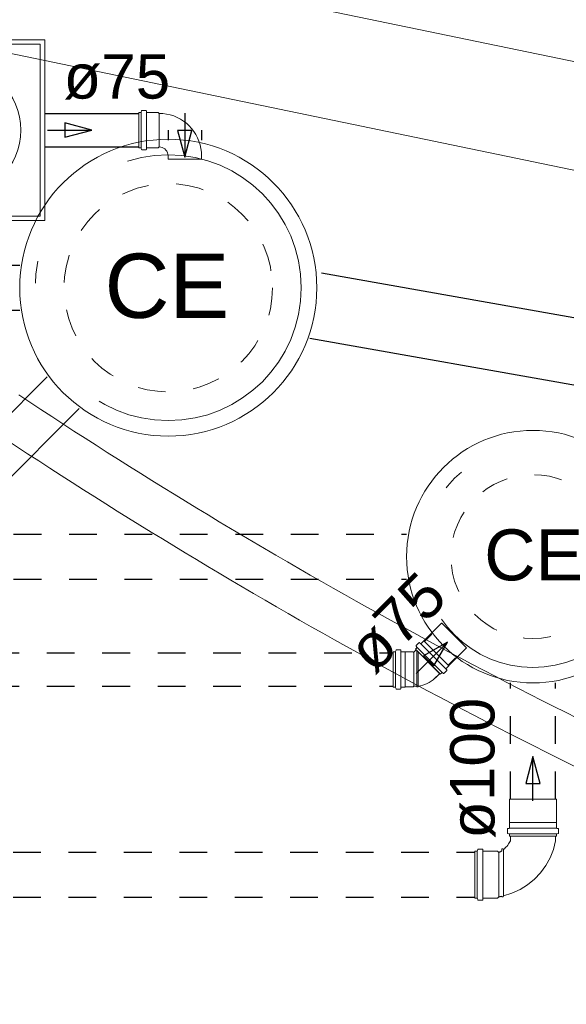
# Model space of a CAD drawing. Header units: millimetres. Extents: x 567 to 934, y -1 to 364.
# Tile 67 of 256: x 637.03 to 639.5, y 40.26 to 44.7. Entities that reach past the tile are written whole.
import ezdxf

# ---------------------------------------------------------------- set-up
doc = ezdxf.new("R2010")
doc.units = ezdxf.units.MM
doc.header["$MEASUREMENT"] = 0
for name, pattern in [('DASHDOT', [2.54, 1.27, -0.635, 0, -0.635]), ('JIS_02_1.2', [0.25, 0.125, -0.125]), ('NULL', [0])]:
    doc.linetypes.add(name, pattern=pattern)
for name, color, linetype, lineweight in [('AP-Caixa de alvenaria', 9, 'Continuous', 18), ('AP-Condutos', 14, 'JIS_02_1.2', 25), ('AP-Sentido conduto', 14, 'Continuous', 30), ('AP-Textos conduto', 7, 'Continuous', 9), ('Nível 1', 142, 'Continuous', 0), ('Simbolos', 14, 'Continuous', 20), ('Simbolos_int', 14, 'Continuous', 15), ('Textos', 7, 'Continuous', 9), ('TQ-Caixa de alvenaria', 14, 'Continuous', 18), ('TQ-Condutos', 14, 'Continuous', 25), ('TQ-Sentido conduto', 14, 'Continuous', 30), ('TQ-Textos conduto', 7, 'Continuous', 9)]:
    doc.layers.add(name, color=color, linetype=linetype, lineweight=lineweight)
doc.layers.add('ARQ FINA', color=8, linetype='Continuous')
doc.styles.add('Arial', font='arial.ttf')

msp = doc.modelspace()

# ---------------------------------------------------------------- linework, layer by layer
at = {"layer": 'AP-Caixa de alvenaria', "linetype": 'Continuous'}
msp.add_circle((639.3464, 42.2788), 0.57, dxfattribs=at)
at = {"layer": 'AP-Caixa de alvenaria', "linetype": 'JIS_02_1.2'}
msp.add_circle((639.3464, 42.2788), 0.37, dxfattribs=at)
at = {"layer": 'AP-Condutos'}
for p, q in [((630.7541, 42.3804), (638.7764, 42.3804)), ((630.7541, 42.1772), (638.7764, 42.1772)), ((638.8568, 41.896), (638.89, 41.9291)), ((630.404, 41.8452), (638.7159, 41.8452)), ((638.9636, 41.7892), (638.9967, 41.8223)), ((630.404, 41.6942), (638.7159, 41.6942)), ((639.2448, 41.1837), (639.2448, 41.7088)), ((639.448, 41.1837), (639.448, 41.7088)), ((611.7518, 40.9449), (639.0848, 40.9449)), ((611.7518, 40.7417), (639.0848, 40.7417))]:
    msp.add_line(p, q, dxfattribs=at)
at = {"layer": 'AP-Sentido conduto'}
for p, q in [((638.9611, 41.8934), (638.8528, 41.8309)), ((638.8986, 41.7852), (638.9611, 41.8934)), ((638.8528, 41.8309), (638.8986, 41.7852)), ((639.3464, 41.3761), (639.3141, 41.2553)), ((639.3788, 41.2553), (639.3464, 41.3761)), ((639.3141, 41.2553), (639.3788, 41.2553))]:
    msp.add_line(p, q, dxfattribs=at)
for points in [[(638.8196, 41.752), (638.9611, 41.8934)], [(639.3464, 41.1761), (639.3464, 41.3761)]]:
    msp.add_lwpolyline(points, dxfattribs=at)
at = {"layer": 'ARQ FINA', "lineweight": 5}
for p, q in [((660.0306, 40.2582), (595.8259, 53.5847)), ((660.0306, 40.2582), (595.8259, 53.5847)), ((636.3976, 44.6733), (650.2009, 41.8082))]:
    msp.add_line(p, q, dxfattribs=at)
for radius in [23.4042, 23.6042]:
    msp.add_arc((649.9987, 62.4901), radius, 236.34348, 245.65652, dxfattribs=at)
at = {"layer": 'Nível 1', "color": 9}
for centre, radius in [((637.7015, 43.4926), 0.67), ((639.3464, 42.2788), 0.57)]:
    msp.add_circle(centre, radius, dxfattribs=at)
at = {"layer": 'Nível 1', "color": 7, "linetype": 'DASHDOT'}
for centre, radius in [((637.7015, 43.4926), 0.6), ((639.3464, 42.2788), 0.5)]:
    msp.add_circle(centre, radius, dxfattribs=at)
at = {"layer": 'Simbolos'}
for p, q in [((637.5685, 44.2834), (637.5685, 44.1242)), ((637.5685, 44.2834), (637.5776, 44.2834)), ((637.5795, 44.2848), (637.5811, 44.2909)), ((637.5831, 44.2924), (637.6006, 44.2924)), ((637.603, 44.2852), (637.6026, 44.2905)), ((637.605, 44.2834), (637.6565, 44.2834)), ((637.6565, 44.2834), (637.6606, 44.2793)), ((637.5685, 44.1242), (637.5776, 44.1242)), ((637.5795, 44.1227), (637.5811, 44.1166)), ((637.5831, 44.1152), (637.6006, 44.1152)), ((637.603, 44.1223), (637.6026, 44.117)), ((637.605, 44.1242), (637.6565, 44.1242)), ((637.6565, 44.1242), (637.6606, 44.1283)), ((637.7006, 44.0883), (637.7006, 44.0722)), ((637.8516, 44.0883), (637.8516, 44.0877)), ((637.8516, 44.0883), (637.8516, 44.0722)), ((638.8543, 41.8991), (638.9341, 41.9789)), ((638.9341, 41.9789), (638.9355, 41.9789)), ((639.0466, 41.8679), (638.9355, 41.9789)), ((638.816, 41.8609), (638.8224, 41.8673)), ((638.8227, 41.8698), (638.8196, 41.8752)), ((638.8199, 41.8776), (638.8323, 41.89)), ((638.8388, 41.8869), (638.835, 41.8901)), ((638.8415, 41.887), (638.8536, 41.8991)), ((638.8536, 41.8991), (638.8543, 41.8991)), ((638.9668, 41.7867), (639.0466, 41.8665)), ((639.0466, 41.8665), (639.0466, 41.8679)), ((638.7159, 41.6901), (638.7159, 41.8493)), ((638.7159, 41.8493), (638.725, 41.8493)), ((638.727, 41.8508), (638.7286, 41.8568)), ((638.7305, 41.8583), (638.748, 41.8583)), ((638.7505, 41.8511), (638.75, 41.8565)), ((638.7525, 41.8493), (638.7694, 41.8493)), ((638.7694, 41.8493), (638.7699, 41.8488)), ((638.7699, 41.8488), (638.8054, 41.8488)), ((638.8054, 41.8488), (638.8061, 41.8481)), ((638.8089, 41.8481), (638.8189, 41.858)), ((638.9285, 41.7483), (638.816, 41.8609)), ((638.9546, 41.7739), (638.9668, 41.786)), ((638.9668, 41.786), (638.9668, 41.7867)), ((638.9068, 41.7325), (638.9256, 41.7512)), ((638.9285, 41.7483), (638.935, 41.7548)), ((638.9374, 41.7551), (638.9428, 41.752)), ((638.9452, 41.7523), (638.9576, 41.7647)), ((638.9545, 41.7712), (638.9577, 41.7674)), ((638.7159, 41.6901), (638.725, 41.6901)), ((638.727, 41.6886), (638.7286, 41.6826)), ((638.7505, 41.6883), (638.75, 41.6829)), ((638.7525, 41.6901), (638.7694, 41.6901)), ((638.7694, 41.6901), (638.7699, 41.6906)), ((638.7699, 41.6906), (638.8054, 41.6906)), ((638.8054, 41.6906), (638.809, 41.6942)), ((638.809, 41.6942), (638.8222, 41.6942)), ((638.8222, 41.6942), (638.8225, 41.6912)), ((638.8225, 41.6912), (638.8283, 41.6912)), ((638.8286, 41.6942), (638.8283, 41.6912)), ((638.7305, 41.6811), (638.748, 41.6811)), ((639.2404, 41.079), (639.2404, 41.1837)), ((639.4524, 41.079), (639.4524, 41.1837)), ((639.2399, 41.0785), (639.2404, 41.079)), ((639.2399, 41.0544), (639.2399, 41.0785)), ((639.4529, 41.0785), (639.4524, 41.079)), ((639.4529, 41.0544), (639.4529, 41.0785)), ((639.2311, 41.031), (639.2311, 41.0499)), ((639.2326, 41.0291), (639.2384, 41.0275)), ((639.2329, 41.0519), (639.2381, 41.0524)), ((639.2399, 41.0167), (639.2399, 41.0256)), ((639.4529, 41.0167), (639.4529, 41.0256)), ((639.4602, 41.0291), (639.4544, 41.0275)), ((639.4599, 41.0519), (639.4547, 41.0524)), ((639.4617, 41.031), (639.4617, 41.0499)), ((639.4529, 41.0167), (639.2399, 41.0167)), ((639.2448, 40.9965), (639.2448, 41.0167)), ((639.448, 40.9965), (639.448, 41.0167)), ((639.0848, 40.7368), (639.0848, 40.9498)), ((639.0848, 40.9498), (639.0937, 40.9498)), ((639.0972, 40.9572), (639.0956, 40.9513)), ((639.0991, 40.9586), (639.118, 40.9586)), ((639.12, 40.9568), (639.1205, 40.9517)), ((639.1225, 40.9498), (639.1866, 40.9498)), ((639.1866, 40.9498), (639.193, 40.9435)), ((639.2126, 40.9598), (639.2066, 40.9598)), ((639.2066, 40.9519), (639.2066, 40.9598)), ((639.213, 40.9568), (639.2126, 40.9598)), ((639.0848, 40.7368), (639.0937, 40.7368)), ((639.0972, 40.7295), (639.0956, 40.7354)), ((639.0991, 40.728), (639.118, 40.728)), ((639.12, 40.7299), (639.1205, 40.735)), ((639.1225, 40.7368), (639.1866, 40.7368)), ((639.1866, 40.7368), (639.193, 40.7432)), ((639.2066, 40.7458), (639.2066, 40.7428)), ((639.2066, 40.7428), (639.2126, 40.7428)), ((639.213, 40.7473), (639.2126, 40.7428))]:
    msp.add_line(p, q, dxfattribs=at)
for points in [[(636.3281, 43.7958), (637.1441, 43.7958), (637.1441, 44.6118), (636.3281, 44.6118), (636.3281, 43.7958), (636.3281, 43.7958)], [(637.5776, 44.2834), (637.5779, 44.2834), (637.5782, 44.2834), (637.5784, 44.2835), (637.5787, 44.2837), (637.5789, 44.2839), (637.5791, 44.2841), (637.5793, 44.2843), (637.5794, 44.2846), (637.5795, 44.2848)], [(637.5831, 44.2924), (637.5828, 44.2923), (637.5825, 44.2923), (637.5822, 44.2922), (637.582, 44.292), (637.5817, 44.2919), (637.5815, 44.2916), (637.5814, 44.2914), (637.5812, 44.2912), (637.5811, 44.2909)], [(637.6026, 44.2905), (637.6025, 44.2909), (637.6024, 44.2912), (637.6022, 44.2915), (637.602, 44.2917), (637.6018, 44.2919), (637.6015, 44.2921), (637.6012, 44.2923), (637.6009, 44.2923), (637.6006, 44.2924)], [(637.603, 44.2852), (637.6031, 44.2849), (637.6032, 44.2846), (637.6033, 44.2843), (637.6036, 44.284), (637.6038, 44.2838), (637.6041, 44.2836), (637.6044, 44.2835), (637.6047, 44.2834), (637.605, 44.2834)], [(637.8516, 44.0883), (637.8509, 44.1049), (637.8487, 44.1214), (637.8451, 44.1377), (637.8401, 44.1536), (637.8337, 44.169), (637.826, 44.1838), (637.817, 44.1978), (637.8069, 44.211), (637.7956, 44.2233), (637.7834, 44.2346), (637.7701, 44.2447), (637.7561, 44.2537), (637.7413, 44.2614), (637.7259, 44.2677), (637.71, 44.2728), (637.6937, 44.2764), (637.6772, 44.2785), (637.6606, 44.2793)], [(637.5795, 44.1227), (637.5794, 44.123), (637.5793, 44.1232), (637.5791, 44.1234), (637.5789, 44.1237), (637.5787, 44.1238), (637.5784, 44.124), (637.5782, 44.1241), (637.5779, 44.1241), (637.5776, 44.1242)], [(637.5811, 44.1166), (637.5812, 44.1164), (637.5814, 44.1161), (637.5815, 44.1159), (637.5817, 44.1157), (637.582, 44.1155), (637.5822, 44.1153), (637.5825, 44.1152), (637.5828, 44.1152), (637.5831, 44.1152)], [(637.6006, 44.1152), (637.6009, 44.1152), (637.6012, 44.1153), (637.6015, 44.1154), (637.6018, 44.1156), (637.602, 44.1158), (637.6022, 44.1161), (637.6024, 44.1164), (637.6025, 44.1167), (637.6026, 44.117)], [(637.605, 44.1242), (637.6047, 44.1241), (637.6044, 44.1241), (637.6041, 44.1239), (637.6038, 44.1237), (637.6036, 44.1235), (637.6033, 44.1233), (637.6032, 44.123), (637.6031, 44.1227), (637.603, 44.1223)], [(637.7006, 44.0883), (637.7, 44.0952), (637.6982, 44.1019), (637.6952, 44.1083), (637.6912, 44.114), (637.6863, 44.1189), (637.6806, 44.1229), (637.6743, 44.1258), (637.6675, 44.1277), (637.6606, 44.1283)], [(638.8199, 41.8776), (638.8197, 41.8774), (638.8196, 41.8771), (638.8194, 41.8769), (638.8194, 41.8766), (638.8193, 41.8763), (638.8193, 41.876), (638.8194, 41.8757), (638.8195, 41.8754), (638.8196, 41.8752)], [(638.8224, 41.8673), (638.8226, 41.8676), (638.8227, 41.8678), (638.8229, 41.8681), (638.8229, 41.8684), (638.823, 41.8686), (638.823, 41.8689), (638.8229, 41.8692), (638.8228, 41.8695), (638.8227, 41.8698)], [(638.835, 41.8901), (638.8347, 41.8903), (638.8344, 41.8904), (638.8341, 41.8905), (638.8338, 41.8905), (638.8334, 41.8905), (638.8331, 41.8905), (638.8328, 41.8903), (638.8325, 41.8902), (638.8323, 41.89)], [(638.8388, 41.8869), (638.8391, 41.8867), (638.8394, 41.8866), (638.8397, 41.8865), (638.84, 41.8864), (638.8403, 41.8864), (638.8407, 41.8865), (638.841, 41.8866), (638.8412, 41.8868), (638.8415, 41.887)], [(638.725, 41.8493), (638.7253, 41.8493), (638.7256, 41.8494), (638.7259, 41.8495), (638.7261, 41.8496), (638.7264, 41.8498), (638.7266, 41.85), (638.7267, 41.8502), (638.7269, 41.8505), (638.727, 41.8508)], [(638.7305, 41.8583), (638.7302, 41.8583), (638.7299, 41.8582), (638.7297, 41.8581), (638.7294, 41.858), (638.7292, 41.8578), (638.729, 41.8576), (638.7288, 41.8573), (638.7287, 41.8571), (638.7286, 41.8568)], [(638.75, 41.8565), (638.7499, 41.8568), (638.7498, 41.8571), (638.7497, 41.8574), (638.7495, 41.8577), (638.7492, 41.8579), (638.7489, 41.8581), (638.7486, 41.8582), (638.7483, 41.8583), (638.748, 41.8583)], [(638.7505, 41.8511), (638.7505, 41.8508), (638.7506, 41.8505), (638.7508, 41.8502), (638.751, 41.8499), (638.7512, 41.8497), (638.7515, 41.8495), (638.7518, 41.8494), (638.7521, 41.8493), (638.7525, 41.8493)], [(638.8061, 41.8481), (638.8062, 41.848), (638.8064, 41.8479), (638.8065, 41.8478), (638.8067, 41.8477), (638.8068, 41.8476), (638.807, 41.8476), (638.8072, 41.8475), (638.8073, 41.8475), (638.8075, 41.8475), (638.8077, 41.8475), (638.8079, 41.8475), (638.808, 41.8476), (638.8082, 41.8476), (638.8084, 41.8477), (638.8085, 41.8478), (638.8087, 41.8479), (638.8088, 41.848), (638.8089, 41.8481)], [(638.8286, 41.6942), (638.839, 41.6961), (638.8492, 41.6988), (638.8592, 41.7022), (638.8689, 41.7064), (638.8783, 41.7113), (638.8873, 41.7168), (638.8958, 41.723), (638.9039, 41.7298), (638.9115, 41.7371)], [(638.9374, 41.7551), (638.9371, 41.7552), (638.9368, 41.7553), (638.9366, 41.7554), (638.9363, 41.7554), (638.936, 41.7553), (638.9357, 41.7552), (638.9354, 41.7551), (638.9352, 41.755), (638.935, 41.7548)], [(638.9428, 41.752), (638.9431, 41.7518), (638.9433, 41.7518), (638.9436, 41.7517), (638.9439, 41.7517), (638.9442, 41.7517), (638.9445, 41.7518), (638.9447, 41.7519), (638.945, 41.7521), (638.9452, 41.7523)], [(638.9546, 41.7739), (638.9544, 41.7736), (638.9542, 41.7733), (638.9541, 41.773), (638.9541, 41.7727), (638.954, 41.7724), (638.9541, 41.7721), (638.9542, 41.7717), (638.9543, 41.7714), (638.9545, 41.7712)], [(638.9576, 41.7647), (638.9578, 41.7649), (638.958, 41.7652), (638.9581, 41.7655), (638.9582, 41.7658), (638.9582, 41.7662), (638.9581, 41.7665), (638.958, 41.7668), (638.9579, 41.7671), (638.9577, 41.7674)], [(638.727, 41.6886), (638.7269, 41.6889), (638.7267, 41.6891), (638.7266, 41.6894), (638.7264, 41.6896), (638.7261, 41.6898), (638.7259, 41.6899), (638.7256, 41.69), (638.7253, 41.6901), (638.725, 41.6901)], [(638.7525, 41.6901), (638.7521, 41.6901), (638.7518, 41.69), (638.7515, 41.6899), (638.7512, 41.6897), (638.751, 41.6895), (638.7508, 41.6892), (638.7506, 41.6889), (638.7505, 41.6886), (638.7505, 41.6883)], [(638.7286, 41.6826), (638.7287, 41.6823), (638.7288, 41.682), (638.729, 41.6818), (638.7292, 41.6816), (638.7294, 41.6814), (638.7297, 41.6813), (638.7299, 41.6812), (638.7302, 41.6811), (638.7305, 41.6811)], [(638.748, 41.6811), (638.7483, 41.6811), (638.7486, 41.6812), (638.7489, 41.6813), (638.7492, 41.6815), (638.7495, 41.6817), (638.7497, 41.682), (638.7498, 41.6823), (638.7499, 41.6826), (638.75, 41.6829)], [(639.2329, 41.0519), (639.2326, 41.0519), (639.2323, 41.0518), (639.232, 41.0516), (639.2318, 41.0514), (639.2315, 41.0512), (639.2313, 41.0509), (639.2312, 41.0506), (639.2311, 41.0503), (639.2311, 41.0499)], [(639.2311, 41.031), (639.2311, 41.0307), (639.2312, 41.0305), (639.2313, 41.0302), (639.2314, 41.0299), (639.2316, 41.0297), (639.2318, 41.0295), (639.2321, 41.0293), (639.2323, 41.0292), (639.2326, 41.0291)], [(639.2381, 41.0524), (639.2384, 41.0524), (639.2387, 41.0525), (639.239, 41.0527), (639.2393, 41.0529), (639.2395, 41.0532), (639.2397, 41.0534), (639.2398, 41.0537), (639.2399, 41.0541), (639.2399, 41.0544)], [(639.2399, 41.0256), (639.2399, 41.0259), (639.2398, 41.0262), (639.2397, 41.0264), (639.2396, 41.0267), (639.2394, 41.0269), (639.2392, 41.0271), (639.239, 41.0273), (639.2387, 41.0274), (639.2384, 41.0275)], [(639.4529, 41.0544), (639.4529, 41.0541), (639.453, 41.0537), (639.4531, 41.0534), (639.4533, 41.0532), (639.4536, 41.0529), (639.4538, 41.0527), (639.4541, 41.0525), (639.4544, 41.0524), (639.4547, 41.0524)], [(639.4544, 41.0275), (639.4541, 41.0274), (639.4539, 41.0273), (639.4536, 41.0271), (639.4534, 41.0269), (639.4532, 41.0267), (639.4531, 41.0264), (639.453, 41.0262), (639.4529, 41.0259), (639.4529, 41.0256)], [(639.4617, 41.0499), (639.4617, 41.0503), (639.4616, 41.0506), (639.4615, 41.0509), (639.4613, 41.0512), (639.4611, 41.0514), (639.4608, 41.0516), (639.4605, 41.0518), (639.4602, 41.0519), (639.4599, 41.0519)], [(639.4602, 41.0291), (639.4605, 41.0292), (639.4608, 41.0293), (639.461, 41.0295), (639.4612, 41.0297), (639.4614, 41.0299), (639.4615, 41.0302), (639.4616, 41.0305), (639.4617, 41.0307), (639.4617, 41.031)], [(639.213, 40.7473), (639.2515, 40.7592), (639.2881, 40.776), (639.3222, 40.7973), (639.3533, 40.8228), (639.381, 40.852), (639.4046, 40.8846), (639.4238, 40.9199), (639.4384, 40.9575), (639.448, 40.9965)], [(639.213, 40.9568), (639.2174, 40.9605), (639.2215, 40.9644), (639.2255, 40.9685), (639.2292, 40.9727), (639.2328, 40.9772), (639.2361, 40.9818), (639.2393, 40.9866), (639.2421, 40.9915), (639.2448, 40.9965)], [(639.0937, 40.9498), (639.094, 40.9499), (639.0943, 40.9499), (639.0945, 40.95), (639.0948, 40.9502), (639.095, 40.9503), (639.0952, 40.9506), (639.0954, 40.9508), (639.0955, 40.951), (639.0956, 40.9513)], [(639.0991, 40.9586), (639.0988, 40.9586), (639.0986, 40.9586), (639.0983, 40.9585), (639.098, 40.9583), (639.0978, 40.9581), (639.0976, 40.9579), (639.0974, 40.9577), (639.0973, 40.9574), (639.0972, 40.9572)], [(639.12, 40.9568), (639.12, 40.9571), (639.1199, 40.9574), (639.1197, 40.9577), (639.1195, 40.958), (639.1193, 40.9582), (639.119, 40.9584), (639.1187, 40.9585), (639.1184, 40.9586), (639.118, 40.9586)], [(639.1205, 40.9517), (639.1205, 40.9513), (639.1206, 40.951), (639.1208, 40.9507), (639.121, 40.9505), (639.1212, 40.9503), (639.1215, 40.9501), (639.1218, 40.9499), (639.1221, 40.9499), (639.1225, 40.9498)], [(639.193, 40.9435), (639.1945, 40.9443), (639.1961, 40.9452), (639.1976, 40.9461), (639.1992, 40.947), (639.2007, 40.9479), (639.2022, 40.9489), (639.2037, 40.9499), (639.2052, 40.9509), (639.2066, 40.9519)], [(639.0956, 40.7354), (639.0955, 40.7356), (639.0954, 40.7359), (639.0952, 40.7361), (639.095, 40.7363), (639.0948, 40.7365), (639.0945, 40.7367), (639.0943, 40.7368), (639.094, 40.7368), (639.0937, 40.7368)], [(639.0972, 40.7295), (639.0973, 40.7292), (639.0974, 40.729), (639.0976, 40.7288), (639.0978, 40.7285), (639.098, 40.7284), (639.0983, 40.7282), (639.0986, 40.7281), (639.0988, 40.7281), (639.0991, 40.728)], [(639.118, 40.728), (639.1184, 40.7281), (639.1187, 40.7281), (639.119, 40.7283), (639.1193, 40.7285), (639.1195, 40.7287), (639.1197, 40.7289), (639.1199, 40.7292), (639.12, 40.7295), (639.12, 40.7299)], [(639.1225, 40.7368), (639.1221, 40.7368), (639.1218, 40.7367), (639.1215, 40.7366), (639.1212, 40.7364), (639.121, 40.7362), (639.1208, 40.7359), (639.1206, 40.7356), (639.1205, 40.7353), (639.1205, 40.735)], [(639.193, 40.7432), (639.1945, 40.7434), (639.196, 40.7437), (639.1975, 40.744), (639.1991, 40.7443), (639.2006, 40.7446), (639.2021, 40.7449), (639.2036, 40.7452), (639.2051, 40.7455), (639.2066, 40.7458)]]:
    msp.add_lwpolyline(points, dxfattribs=at)
at = {"layer": 'Simbolos_int'}
for p, q in [((637.5791, 44.2834), (637.5791, 44.1242)), ((637.6032, 44.2834), (637.6032, 44.1242)), ((637.6606, 44.1283), (637.6606, 44.2793)), ((637.7006, 44.0722), (637.8516, 44.0722)), ((638.9361, 41.7559), (638.8235, 41.8684)), ((638.9531, 41.7729), (638.8405, 41.8855)), ((638.9668, 41.786), (638.8536, 41.8991)), ((638.7266, 41.6901), (638.7266, 41.8493)), ((638.7506, 41.6901), (638.7506, 41.8493)), ((638.7694, 41.6901), (638.7694, 41.8493)), ((638.809, 41.6942), (638.809, 41.8482)), ((638.8189, 41.858), (638.9256, 41.7512)), ((638.8222, 41.6942), (638.8222, 41.8547)), ((638.8286, 41.6942), (638.8286, 41.8483)), ((639.4524, 41.1837), (639.2404, 41.1837)), ((639.4524, 41.079), (639.2404, 41.079)), ((639.4529, 41.0526), (639.2399, 41.0526)), ((639.4529, 41.0271), (639.2399, 41.0271)), ((639.2448, 41.0167), (639.448, 41.0167)), ((639.0952, 40.7368), (639.0952, 40.9498)), ((639.1206, 40.7368), (639.1206, 40.9498)), ((639.193, 40.7432), (639.193, 40.9435)), ((639.213, 40.9568), (639.213, 40.7473))]:
    msp.add_line(p, q, dxfattribs=at)
msp.add_lwpolyline([(636.3481, 43.8158), (637.1241, 43.8158), (637.1241, 44.5918), (636.3481, 44.5918), (636.3481, 43.8158), (636.3481, 43.8158)], dxfattribs=at)
msp.add_circle((636.7361, 44.2038), 0.3, dxfattribs=at)
at = {"layer": 'TQ-Caixa de alvenaria', "linetype": 'Continuous'}
msp.add_circle((637.7015, 43.4926), 0.67, dxfattribs=at)
at = {"layer": 'TQ-Caixa de alvenaria', "linetype": 'JIS_02_1.2'}
msp.add_circle((637.7015, 43.4926), 0.47, dxfattribs=at)
at = {"layer": 'TQ-Condutos'}
for p, q in [((637.1441, 44.2793), (637.5685, 44.2793)), ((637.7006, 44.2038), (637.7006, 44.1585)), ((637.8516, 44.2038), (637.8516, 44.1585)), ((637.1441, 44.1283), (637.5685, 44.1283)), ((631.9108, 43.5942), (637.0315, 43.5942)), ((638.3928, 43.5598), (651.0249, 41.3235)), ((631.9108, 43.391), (637.0315, 43.391)), ((638.3405, 43.2644), (650.9726, 41.0281)), ((635.9004, 41.8352), (637.1559, 43.0907)), ((636.0441, 41.6915), (637.2996, 42.947))]:
    msp.add_line(p, q, dxfattribs=at)
at = {"layer": 'TQ-Sentido conduto'}
for p, q in [((637.3561, 44.2038), (637.2353, 44.2361)), ((637.2353, 44.2361), (637.2353, 44.1714)), ((637.2353, 44.1714), (637.3561, 44.2038)), ((637.8084, 44.2018), (637.7437, 44.2018)), ((637.7437, 44.2018), (637.7761, 44.0811)), ((637.7761, 44.0811), (637.8084, 44.2018))]:
    msp.add_line(p, q, dxfattribs=at)
for points in [[(637.7761, 44.2811), (637.7761, 44.0811)], [(637.1561, 44.2038), (637.3561, 44.2038)]]:
    msp.add_lwpolyline(points, dxfattribs=at)

# ---------------------------------------------------------------- texts
at = {"layer": 'AP-Textos conduto', "linetype": 'NULL', "char_height": 0.2, "attachment_point": 8, "line_spacing_factor": 0.6, "style": 'Arial'}
for s, insert, width, rotation in [('ø75', (638.8035, 41.9095), 0.962805, 45.0001), ('ø100', (639.1781, 41.3233), 1.273476, 90.0002)]:
    msp.add_mtext(s, dxfattribs=dict(at, insert=insert, width=width, rotation=rotation))
at = {"layer": 'Textos', "linetype": 'NULL', "attachment_point": 7, "line_spacing_factor": 0.6, "style": 'Arial'}
for insert, char_height, width in [((637.4142, 43.3523), 0.29, 1.12596), ((639.1263, 42.1685), 0.23, 0.893003)]:
    msp.add_mtext('CE', dxfattribs=dict(at, insert=insert, char_height=char_height, width=width))
at = {"layer": 'TQ-Textos conduto', "linetype": 'NULL', "insert": (637.4695, 44.3409), "char_height": 0.2, "width": 0.962805, "attachment_point": 8, "line_spacing_factor": 0.6, "style": 'Arial'}
msp.add_mtext('ø75', dxfattribs=at)

doc.saveas('drawing.dxf')
